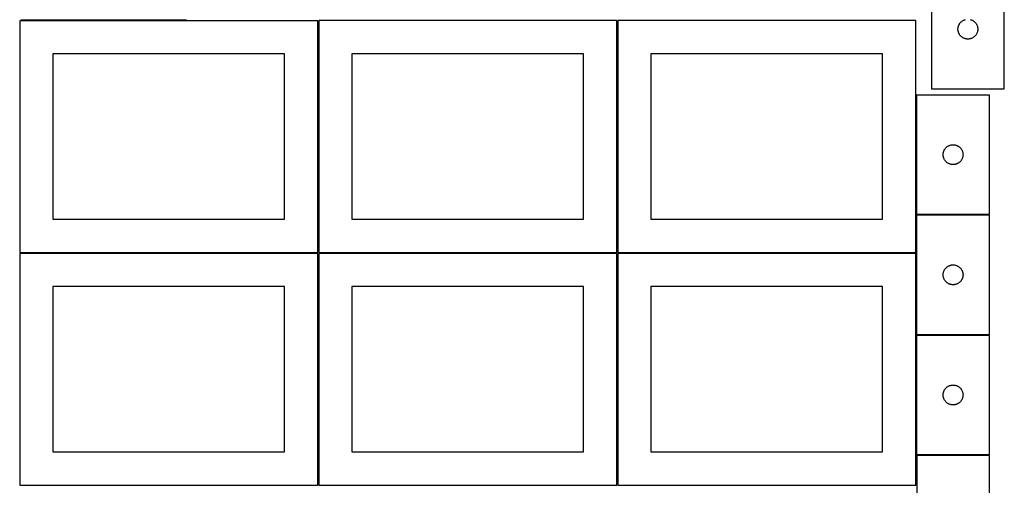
# Model space of a CAD drawing. Header units: millimetres. Extents: x 7 to 1493, y 7 to 2993.
# Tile 4 of 13: x 7 to 1493, y 1412 to 2116. Entities that reach past the tile are written whole.
import ezdxf

# ---------------------------------------------------------------- set-up
doc = ezdxf.new("R2010")
doc.units = ezdxf.units.MM
doc.layers.add('COMMON', color=5, linetype='CONTINUOUS', true_color=0x0000ff)
doc.layers.add('CUT', color=7, linetype='CONTINUOUS', true_color=0x000000)

msp = doc.modelspace()

# ---------------------------------------------------------------- linework, layer by layer
at = {"layer": 'COMMON'}
for p, q in [((258.430145, 2114.849137), (8.430145, 2114.849137)), ((457.324234, 2114.099136), (457.324234, 1764.123915)), ((908.824235, 2114.123915), (908.824235, 1764.123915)), ((1360.324236, 2001.723055), (1360.324236, 1821.723055)), ((1360.324236, 1820.223054), (1360.324236, 1764.123915)), ((1471.074237, 1820.973055), (1361.074237, 1820.973055)), ((6.574234, 1763.349135), (456.574234, 1763.349135)), ((457.324234, 1762.599135), (457.324234, 1412.623914)), ((458.074235, 1763.373914), (908.074235, 1763.373914)), ((908.824235, 1762.623914), (908.824235, 1412.623914)), ((909.574236, 1763.373914), (1359.574236, 1763.373914)), ((1360.324236, 1762.623914), (1360.324236, 1640.223054)), ((1360.324236, 1638.723053), (1360.324236, 1458.723053)), ((1361.074237, 1639.473053), (1471.074237, 1639.473053)), ((1361.099121, 1457.973052), (1471.074237, 1457.973052))]:
    msp.add_line(p, q, dxfattribs=at)
at = {"layer": 'CUT'}
for p, q in [((1383.429282, 2191.289088), (1383.429282, 2011.289088)), ((1493.429282, 2011.289088), (1493.429282, 2191.289088)), ((456.574234, 2114.099136), (6.574234, 2114.099136)), ((6.574234, 2114.099136), (6.574234, 1764.099136)), ((456.574234, 1764.099136), (456.574234, 2114.099136)), ((908.074235, 2114.123915), (458.074235, 2114.123915)), ((458.074235, 2114.123915), (458.074235, 1764.123915)), ((908.074235, 1764.123915), (908.074235, 2114.123915)), ((1359.574236, 2114.123915), (909.574236, 2114.123915)), ((909.574236, 2114.123915), (909.574236, 1764.123915)), ((1359.574236, 1764.123915), (1359.574236, 2114.123915)), ((1426.911076, 2110.897985), (1427.421002, 2111.478188)), ((1427.421002, 2111.478188), (1427.96012, 2112.03137)), ((1427.96012, 2112.03137), (1428.527001, 2112.556067)), ((1428.527001, 2112.556067), (1429.12014, 2113.050885)), ((1429.12014, 2113.050885), (1429.737966, 2113.514513)), ((1429.737966, 2113.514513), (1430.37884, 2113.945721)), ((1430.37884, 2113.945721), (1431.041061, 2114.343366)), ((1431.041061, 2114.343366), (1431.722876, 2114.706394)), ((1431.722876, 2114.706394), (1432.422474, 2115.033841)), ((1432.422474, 2115.033841), (1433.138001, 2115.32484)), ((1433.138001, 2115.32484), (1433.86756, 2115.578618)), ((1433.86756, 2115.578618), (1434.609216, 2115.794503)), ((1442.249349, 2115.794503), (1442.991005, 2115.578618)), ((1442.991005, 2115.578618), (1443.720564, 2115.32484)), ((1443.720564, 2115.32484), (1444.436091, 2115.033841)), ((1444.436091, 2115.033841), (1445.135689, 2114.706394)), ((1445.135689, 2114.706394), (1445.817504, 2114.343366)), ((1445.817504, 2114.343366), (1446.479725, 2113.945721)), ((1446.479725, 2113.945721), (1447.120599, 2113.514513)), ((1447.120599, 2113.514513), (1447.738425, 2113.050885)), ((1447.738425, 2113.050885), (1448.331564, 2112.556067)), ((1448.331564, 2112.556067), (1448.898445, 2112.03137)), ((1448.898445, 2112.03137), (1449.437563, 2111.478188)), ((1449.437563, 2111.478188), (1449.947489, 2110.897985)), ((1423.434255, 2101.675306), (1423.47402, 2102.44672)), ((1423.434255, 2100.902869), (1423.434255, 2101.675306)), ((1423.47402, 2100.131456), (1423.434255, 2100.902869)), ((1423.47402, 2102.44672), (1423.553442, 2103.215063)), ((1423.553442, 2099.363112), (1423.47402, 2100.131456)), ((1423.553442, 2103.215063), (1423.672313, 2103.978299)), ((1423.672313, 2098.599876), (1423.553442, 2099.363112)), ((1423.672313, 2103.978299), (1423.830317, 2104.734404)), ((1423.830317, 2097.843771), (1423.672313, 2098.599876)), ((1423.830317, 2104.734404), (1424.027034, 2105.481372)), ((1424.027034, 2097.096803), (1423.830317, 2097.843771)), ((1424.027034, 2105.481372), (1424.261944, 2106.217223)), ((1424.261944, 2096.360952), (1424.027034, 2097.096803)), ((1424.261944, 2106.217223), (1424.534423, 2106.940006)), ((1424.534423, 2106.940006), (1424.843749, 2107.647803)), ((1424.843749, 2107.647803), (1425.189101, 2108.338739)), ((1425.189101, 2108.338739), (1425.569563, 2109.01098)), ((1425.569563, 2109.01098), (1425.984127, 2109.662743)), ((1425.984127, 2109.662743), (1426.431694, 2110.292302)), ((1426.431694, 2110.292302), (1426.911076, 2110.897985)), ((1449.947489, 2110.897985), (1450.426871, 2110.292302)), ((1450.426871, 2110.292302), (1450.874438, 2109.662743)), ((1450.874438, 2109.662743), (1451.289002, 2109.01098)), ((1451.289002, 2109.01098), (1451.669464, 2108.338739)), ((1451.669464, 2108.338739), (1452.014816, 2107.647803)), ((1452.014816, 2107.647803), (1452.324142, 2106.940006)), ((1452.324142, 2106.940006), (1452.596621, 2106.217223)), ((1452.596621, 2106.217223), (1452.831531, 2105.481372)), ((1452.831531, 2097.096803), (1452.596621, 2096.360952)), ((1452.831531, 2105.481372), (1453.028248, 2104.734404)), ((1453.028248, 2097.843771), (1452.831531, 2097.096803)), ((1453.028248, 2104.734404), (1453.186252, 2103.978299)), ((1453.186252, 2098.599876), (1453.028248, 2097.843771)), ((1453.186252, 2103.978299), (1453.305123, 2103.215063)), ((1453.305123, 2099.363112), (1453.186252, 2098.599876)), ((1453.305123, 2103.215063), (1453.384545, 2102.44672)), ((1453.384545, 2100.131456), (1453.305123, 2099.363112)), ((1453.384545, 2102.44672), (1453.42431, 2101.675306)), ((1453.42431, 2100.902869), (1453.384545, 2100.131456)), ((1453.42431, 2101.675306), (1453.42431, 2100.902869)), ((1424.534423, 2095.638169), (1424.261944, 2096.360952)), ((1424.843749, 2094.930372), (1424.534423, 2095.638169)), ((1425.189101, 2094.239436), (1424.843749, 2094.930372)), ((1425.569563, 2093.567196), (1425.189101, 2094.239436)), ((1425.984127, 2092.915432), (1425.569563, 2093.567196)), ((1426.431694, 2092.285873), (1425.984127, 2092.915432)), ((1426.911076, 2091.68019), (1426.431694, 2092.285873)), ((1427.421002, 2091.099988), (1426.911076, 2091.68019)), ((1427.96012, 2090.546805), (1427.421002, 2091.099988)), ((1428.527001, 2090.022109), (1427.96012, 2090.546805)), ((1429.12014, 2089.527291), (1428.527001, 2090.022109)), ((1429.737966, 2089.063663), (1429.12014, 2089.527291)), ((1430.37884, 2088.632454), (1429.737966, 2089.063663)), ((1431.041061, 2088.234809), (1430.37884, 2088.632454)), ((1431.722876, 2087.871781), (1431.041061, 2088.234809)), ((1432.422474, 2087.544334), (1431.722876, 2087.871781)), ((1433.138001, 2087.253335), (1432.422474, 2087.544334)), ((1433.86756, 2086.999557), (1433.138001, 2087.253335)), ((1434.609216, 2086.783672), (1433.86756, 2086.999557)), ((1435.361002, 2086.606252), (1434.609216, 2086.783672)), ((1436.120924, 2086.467769), (1435.361002, 2086.606252)), ((1436.886968, 2086.368589), (1436.120924, 2086.467769)), ((1437.657101, 2086.308976), (1436.886968, 2086.368589)), ((1438.429282, 2086.289088), (1437.657101, 2086.308976)), ((1439.201464, 2086.308976), (1438.429282, 2086.289088)), ((1439.971597, 2086.368589), (1439.201464, 2086.308976)), ((1440.737641, 2086.467769), (1439.971597, 2086.368589)), ((1441.497563, 2086.606252), (1440.737641, 2086.467769)), ((1442.249349, 2086.783672), (1441.497563, 2086.606252)), ((1442.991005, 2086.999557), (1442.249349, 2086.783672)), ((1443.720564, 2087.253335), (1442.991005, 2086.999557)), ((1444.436091, 2087.544334), (1443.720564, 2087.253335)), ((1445.135689, 2087.871781), (1444.436091, 2087.544334)), ((1445.817504, 2088.234809), (1445.135689, 2087.871781)), ((1446.479725, 2088.632454), (1445.817504, 2088.234809)), ((1447.120599, 2089.063663), (1446.479725, 2088.632454)), ((1447.738425, 2089.527291), (1447.120599, 2089.063663)), ((1448.331564, 2090.022109), (1447.738425, 2089.527291)), ((1448.898445, 2090.546805), (1448.331564, 2090.022109)), ((1449.437563, 2091.099988), (1448.898445, 2090.546805)), ((1449.947489, 2091.68019), (1449.437563, 2091.099988)), ((1450.426871, 2092.285873), (1449.947489, 2091.68019)), ((1450.874438, 2092.915432), (1450.426871, 2092.285873)), ((1451.289002, 2093.567196), (1450.874438, 2092.915432)), ((1451.669464, 2094.239436), (1451.289002, 2093.567196)), ((1452.014816, 2094.930372), (1451.669464, 2094.239436)), ((1452.324142, 2095.638169), (1452.014816, 2094.930372)), ((1452.596621, 2096.360952), (1452.324142, 2095.638169)), ((406.574234, 2064.099136), (56.574234, 2064.099136)), ((56.574234, 2064.099136), (56.574234, 1814.099136)), ((406.574234, 1814.099136), (406.574234, 2064.099136)), ((858.074235, 2064.123915), (508.074235, 2064.123915)), ((508.074235, 2064.123915), (508.074235, 1814.123915)), ((858.074235, 1814.123915), (858.074235, 2064.123915)), ((1309.574236, 2064.123915), (959.574236, 2064.123915)), ((959.574236, 2064.123915), (959.574236, 1814.123915)), ((1309.574236, 1814.123915), (1309.574236, 2064.123915)), ((1383.429282, 2011.289088), (1493.429282, 2011.289088)), ((1471.074237, 2001.723055), (1361.074237, 2001.723055)), ((1361.074237, 2001.723055), (1361.074237, 1821.723055)), ((1471.074237, 1821.723055), (1471.074237, 2001.723055)), ((1402.179377, 1917.373974), (1402.488703, 1918.081771)), ((1402.488703, 1918.081771), (1402.834055, 1918.772707)), ((1402.834055, 1918.772707), (1403.214517, 1919.444947)), ((1403.214517, 1919.444947), (1403.629081, 1920.096711)), ((1403.629081, 1920.096711), (1404.076648, 1920.72627)), ((1404.076648, 1920.72627), (1404.55603, 1921.331953)), ((1404.55603, 1921.331953), (1405.065956, 1921.912155)), ((1405.065956, 1921.912155), (1405.605074, 1922.465338)), ((1405.605074, 1922.465338), (1406.171955, 1922.990034)), ((1406.171955, 1922.990034), (1406.765094, 1923.484852)), ((1406.765094, 1923.484852), (1407.38292, 1923.94848)), ((1407.38292, 1923.94848), (1408.023794, 1924.379689)), ((1408.023794, 1924.379689), (1408.686016, 1924.777334)), ((1408.686016, 1924.777334), (1409.36783, 1925.140362)), ((1409.36783, 1925.140362), (1410.067428, 1925.467809)), ((1410.067428, 1925.467809), (1410.782955, 1925.758808)), ((1410.782955, 1925.758808), (1411.512514, 1926.012586)), ((1411.512514, 1926.012586), (1412.25417, 1926.228471)), ((1412.25417, 1926.228471), (1413.005956, 1926.405891)), ((1413.005956, 1926.405891), (1413.765878, 1926.544374)), ((1413.765878, 1926.544374), (1414.531922, 1926.643554)), ((1414.531922, 1926.643554), (1415.302055, 1926.703167)), ((1415.302055, 1926.703167), (1416.074237, 1926.723055)), ((1416.074237, 1926.723055), (1416.846418, 1926.703167)), ((1416.846418, 1926.703167), (1417.616552, 1926.643554)), ((1417.616552, 1926.643554), (1418.382595, 1926.544374)), ((1418.382595, 1926.544374), (1419.142518, 1926.405891)), ((1419.142518, 1926.405891), (1419.894303, 1926.228471)), ((1419.894303, 1926.228471), (1420.635959, 1926.012586)), ((1420.635959, 1926.012586), (1421.365518, 1925.758808)), ((1421.365518, 1925.758808), (1422.081045, 1925.467809)), ((1422.081045, 1925.467809), (1422.780644, 1925.140362)), ((1422.780644, 1925.140362), (1423.462458, 1924.777334)), ((1423.462458, 1924.777334), (1424.12468, 1924.379689)), ((1424.12468, 1924.379689), (1424.765553, 1923.94848)), ((1424.765553, 1923.94848), (1425.383379, 1923.484852)), ((1425.383379, 1923.484852), (1425.976518, 1922.990034)), ((1425.976518, 1922.990034), (1426.543399, 1922.465338)), ((1426.543399, 1922.465338), (1427.082517, 1921.912155)), ((1427.082517, 1921.912155), (1427.592443, 1921.331953)), ((1427.592443, 1921.331953), (1428.071825, 1920.72627)), ((1428.071825, 1920.72627), (1428.519392, 1920.096711)), ((1428.519392, 1920.096711), (1428.933956, 1919.444947)), ((1428.933956, 1919.444947), (1429.314419, 1918.772707)), ((1429.314419, 1918.772707), (1429.659771, 1918.081771)), ((1429.659771, 1918.081771), (1429.969096, 1917.373974)), ((1401.07921, 1912.109274), (1401.118974, 1912.880687)), ((1401.07921, 1911.336837), (1401.07921, 1912.109274)), ((1401.118974, 1910.565423), (1401.07921, 1911.336837)), ((1401.118974, 1912.880687), (1401.198397, 1913.649031)), ((1401.198397, 1909.79708), (1401.118974, 1910.565423)), ((1401.198397, 1913.649031), (1401.317267, 1914.412267)), ((1401.317267, 1909.033844), (1401.198397, 1909.79708)), ((1401.317267, 1914.412267), (1401.475271, 1915.168372)), ((1401.475271, 1908.277739), (1401.317267, 1909.033844)), ((1401.475271, 1915.168372), (1401.671989, 1915.91534)), ((1401.671989, 1907.530771), (1401.475271, 1908.277739)), ((1401.671989, 1915.91534), (1401.906898, 1916.651191)), ((1401.906898, 1906.79492), (1401.671989, 1907.530771)), ((1401.906898, 1916.651191), (1402.179377, 1917.373974)), ((1402.179377, 1906.072137), (1401.906898, 1906.79492)), ((1402.488703, 1905.36434), (1402.179377, 1906.072137)), ((1402.834055, 1904.673404), (1402.488703, 1905.36434)), ((1403.214517, 1904.001163), (1402.834055, 1904.673404)), ((1403.629081, 1903.3494), (1403.214517, 1904.001163)), ((1404.076648, 1902.719841), (1403.629081, 1903.3494)), ((1428.519392, 1903.3494), (1428.071825, 1902.719841)), ((1428.933956, 1904.001163), (1428.519392, 1903.3494)), ((1429.314419, 1904.673404), (1428.933956, 1904.001163)), ((1429.659771, 1905.36434), (1429.314419, 1904.673404)), ((1429.969096, 1906.072137), (1429.659771, 1905.36434)), ((1429.969096, 1917.373974), (1430.241575, 1916.651191)), ((1430.241575, 1906.79492), (1429.969096, 1906.072137)), ((1430.241575, 1916.651191), (1430.476485, 1915.91534)), ((1430.476485, 1907.530771), (1430.241575, 1906.79492)), ((1430.476485, 1915.91534), (1430.673202, 1915.168372)), ((1430.673202, 1908.277739), (1430.476485, 1907.530771)), ((1430.673202, 1915.168372), (1430.831206, 1914.412267)), ((1430.831206, 1909.033844), (1430.673202, 1908.277739)), ((1430.831206, 1914.412267), (1430.950077, 1913.649031)), ((1430.950077, 1909.79708), (1430.831206, 1909.033844)), ((1430.950077, 1913.649031), (1431.0295, 1912.880687)), ((1431.0295, 1910.565423), (1430.950077, 1909.79708)), ((1431.0295, 1912.880687), (1431.069264, 1912.109274)), ((1431.069264, 1911.336837), (1431.0295, 1910.565423)), ((1431.069264, 1912.109274), (1431.069264, 1911.336837)), ((1404.55603, 1902.114158), (1404.076648, 1902.719841)), ((1405.065956, 1901.533955), (1404.55603, 1902.114158)), ((1405.605074, 1900.980773), (1405.065956, 1901.533955)), ((1406.171955, 1900.456076), (1405.605074, 1900.980773)), ((1406.765094, 1899.961258), (1406.171955, 1900.456076)), ((1407.38292, 1899.49763), (1406.765094, 1899.961258)), ((1408.023794, 1899.066422), (1407.38292, 1899.49763)), ((1408.686016, 1898.668777), (1408.023794, 1899.066422)), ((1409.36783, 1898.305749), (1408.686016, 1898.668777)), ((1410.067428, 1897.978302), (1409.36783, 1898.305749)), ((1410.782955, 1897.687303), (1410.067428, 1897.978302)), ((1411.512514, 1897.433525), (1410.782955, 1897.687303)), ((1412.25417, 1897.21764), (1411.512514, 1897.433525)), ((1413.005956, 1897.04022), (1412.25417, 1897.21764)), ((1413.765878, 1896.901737), (1413.005956, 1897.04022)), ((1414.531922, 1896.802557), (1413.765878, 1896.901737)), ((1415.302055, 1896.742944), (1414.531922, 1896.802557)), ((1416.074237, 1896.723055), (1415.302055, 1896.742944)), ((1416.846418, 1896.742944), (1416.074237, 1896.723055)), ((1417.616552, 1896.802557), (1416.846418, 1896.742944)), ((1418.382595, 1896.901737), (1417.616552, 1896.802557)), ((1419.142518, 1897.04022), (1418.382595, 1896.901737)), ((1419.894303, 1897.21764), (1419.142518, 1897.04022)), ((1420.635959, 1897.433525), (1419.894303, 1897.21764)), ((1421.365518, 1897.687303), (1420.635959, 1897.433525)), ((1422.081045, 1897.978302), (1421.365518, 1897.687303)), ((1422.780644, 1898.305749), (1422.081045, 1897.978302)), ((1423.462458, 1898.668777), (1422.780644, 1898.305749)), ((1424.12468, 1899.066422), (1423.462458, 1898.668777)), ((1424.765553, 1899.49763), (1424.12468, 1899.066422)), ((1425.383379, 1899.961258), (1424.765553, 1899.49763)), ((1425.976518, 1900.456076), (1425.383379, 1899.961258)), ((1426.543399, 1900.980773), (1425.976518, 1900.456076)), ((1427.082517, 1901.533955), (1426.543399, 1900.980773)), ((1427.592443, 1902.114158), (1427.082517, 1901.533955)), ((1428.071825, 1902.719841), (1427.592443, 1902.114158)), ((56.574234, 1814.099136), (406.574234, 1814.099136)), ((508.074235, 1814.123915), (858.074235, 1814.123915)), ((959.574236, 1814.123915), (1309.574236, 1814.123915)), ((1361.074237, 1821.723055), (1471.074237, 1821.723055)), ((1471.074237, 1820.223054), (1361.074237, 1820.223054)), ((1361.074237, 1820.223054), (1361.074237, 1640.223054)), ((1471.074237, 1640.223054), (1471.074237, 1820.223054)), ((6.574234, 1764.099136), (456.574234, 1764.099136)), ((456.574234, 1762.599135), (6.574234, 1762.599135)), ((6.574234, 1762.599135), (6.574234, 1412.599135)), ((456.574234, 1412.599135), (456.574234, 1762.599135)), ((458.074235, 1764.123915), (908.074235, 1764.123915)), ((908.074235, 1762.623914), (458.074235, 1762.623914)), ((458.074235, 1762.623914), (458.074235, 1412.623914)), ((908.074235, 1412.623914), (908.074235, 1762.623914)), ((909.574236, 1764.123915), (1359.574236, 1764.123915)), ((1359.574236, 1762.623914), (909.574236, 1762.623914)), ((909.574236, 1762.623914), (909.574236, 1412.623914)), ((1359.574236, 1412.623914), (1359.574236, 1762.623914)), ((1404.076648, 1739.226269), (1404.55603, 1739.831952)), ((1404.55603, 1739.831952), (1405.065956, 1740.412154)), ((1405.065956, 1740.412154), (1405.605074, 1740.965337)), ((1405.605074, 1740.965337), (1406.171955, 1741.490033)), ((1406.171955, 1741.490033), (1406.765094, 1741.984851)), ((1406.765094, 1741.984851), (1407.38292, 1742.448479)), ((1407.38292, 1742.448479), (1408.023794, 1742.879688)), ((1408.023794, 1742.879688), (1408.686016, 1743.277333)), ((1408.686016, 1743.277333), (1409.36783, 1743.640361)), ((1409.36783, 1743.640361), (1410.067428, 1743.967808)), ((1410.067428, 1743.967808), (1410.782955, 1744.258807)), ((1410.782955, 1744.258807), (1411.512514, 1744.512585)), ((1411.512514, 1744.512585), (1412.25417, 1744.72847)), ((1412.25417, 1744.72847), (1413.005956, 1744.90589)), ((1413.005956, 1744.90589), (1413.765878, 1745.044373)), ((1413.765878, 1745.044373), (1414.531922, 1745.143553)), ((1414.531922, 1745.143553), (1415.302055, 1745.203166)), ((1415.302055, 1745.203166), (1416.074237, 1745.223054)), ((1416.074237, 1745.223054), (1416.846418, 1745.203166)), ((1416.846418, 1745.203166), (1417.616552, 1745.143553)), ((1417.616552, 1745.143553), (1418.382595, 1745.044373)), ((1418.382595, 1745.044373), (1419.142518, 1744.90589)), ((1419.142518, 1744.90589), (1419.894303, 1744.72847)), ((1419.894303, 1744.72847), (1420.635959, 1744.512585)), ((1420.635959, 1744.512585), (1421.365518, 1744.258807)), ((1421.365518, 1744.258807), (1422.081045, 1743.967808)), ((1422.081045, 1743.967808), (1422.780644, 1743.640361)), ((1422.780644, 1743.640361), (1423.462458, 1743.277333)), ((1423.462458, 1743.277333), (1424.12468, 1742.879688)), ((1424.12468, 1742.879688), (1424.765553, 1742.448479)), ((1424.765553, 1742.448479), (1425.383379, 1741.984851)), ((1425.383379, 1741.984851), (1425.976518, 1741.490033)), ((1425.976518, 1741.490033), (1426.543399, 1740.965337)), ((1426.543399, 1740.965337), (1427.082517, 1740.412154)), ((1427.082517, 1740.412154), (1427.592443, 1739.831952)), ((1427.592443, 1739.831952), (1428.071825, 1739.226269)), ((1401.07921, 1730.609273), (1401.118974, 1731.380686)), ((1401.07921, 1729.836836), (1401.07921, 1730.609273)), ((1401.118974, 1729.065422), (1401.07921, 1729.836836)), ((1401.118974, 1731.380686), (1401.198397, 1732.14903)), ((1401.198397, 1728.297079), (1401.118974, 1729.065422)), ((1401.198397, 1732.14903), (1401.317267, 1732.912266)), ((1401.317267, 1727.533843), (1401.198397, 1728.297079)), ((1401.317267, 1732.912266), (1401.475271, 1733.668371)), ((1401.475271, 1726.777738), (1401.317267, 1727.533843)), ((1401.475271, 1733.668371), (1401.671989, 1734.415339)), ((1401.671989, 1726.03077), (1401.475271, 1726.777738)), ((1401.671989, 1734.415339), (1401.906898, 1735.15119)), ((1401.906898, 1725.294919), (1401.671989, 1726.03077)), ((1401.906898, 1735.15119), (1402.179377, 1735.873973)), ((1402.179377, 1724.572136), (1401.906898, 1725.294919)), ((1402.179377, 1735.873973), (1402.488703, 1736.58177)), ((1402.488703, 1736.58177), (1402.834055, 1737.272706)), ((1402.834055, 1737.272706), (1403.214517, 1737.944946)), ((1403.214517, 1737.944946), (1403.629081, 1738.59671)), ((1403.629081, 1738.59671), (1404.076648, 1739.226269)), ((1428.071825, 1739.226269), (1428.519392, 1738.59671)), ((1428.519392, 1738.59671), (1428.933956, 1737.944946)), ((1428.933956, 1737.944946), (1429.314419, 1737.272706)), ((1429.314419, 1737.272706), (1429.659771, 1736.58177)), ((1429.659771, 1736.58177), (1429.969096, 1735.873973)), ((1429.969096, 1735.873973), (1430.241575, 1735.15119)), ((1430.241575, 1725.294919), (1429.969096, 1724.572136)), ((1430.241575, 1735.15119), (1430.476485, 1734.415339)), ((1430.476485, 1726.03077), (1430.241575, 1725.294919)), ((1430.476485, 1734.415339), (1430.673202, 1733.668371)), ((1430.673202, 1726.777738), (1430.476485, 1726.03077)), ((1430.673202, 1733.668371), (1430.831206, 1732.912266)), ((1430.831206, 1727.533843), (1430.673202, 1726.777738)), ((1430.831206, 1732.912266), (1430.950077, 1732.14903)), ((1430.950077, 1728.297079), (1430.831206, 1727.533843)), ((1430.950077, 1732.14903), (1431.0295, 1731.380686)), ((1431.0295, 1729.065422), (1430.950077, 1728.297079)), ((1431.0295, 1731.380686), (1431.069264, 1730.609273)), ((1431.069264, 1729.836836), (1431.0295, 1729.065422)), ((1431.069264, 1730.609273), (1431.069264, 1729.836836)), ((406.574234, 1712.599135), (56.574234, 1712.599135)), ((56.574234, 1712.599135), (56.574234, 1462.599135)), ((406.574234, 1462.599135), (406.574234, 1712.599135)), ((858.074235, 1712.623914), (508.074235, 1712.623914)), ((508.074235, 1712.623914), (508.074235, 1462.623914)), ((858.074235, 1462.623914), (858.074235, 1712.623914)), ((1309.574236, 1712.623914), (959.574236, 1712.623914)), ((959.574236, 1712.623914), (959.574236, 1462.623914)), ((1309.574236, 1462.623914), (1309.574236, 1712.623914)), ((1402.488703, 1723.864339), (1402.179377, 1724.572136)), ((1402.834055, 1723.173403), (1402.488703, 1723.864339)), ((1403.214517, 1722.501162), (1402.834055, 1723.173403)), ((1403.629081, 1721.849399), (1403.214517, 1722.501162)), ((1404.076648, 1721.21984), (1403.629081, 1721.849399)), ((1404.55603, 1720.614157), (1404.076648, 1721.21984)), ((1405.065956, 1720.033954), (1404.55603, 1720.614157)), ((1405.605074, 1719.480772), (1405.065956, 1720.033954)), ((1406.171955, 1718.956075), (1405.605074, 1719.480772)), ((1406.765094, 1718.461257), (1406.171955, 1718.956075)), ((1407.38292, 1717.997629), (1406.765094, 1718.461257)), ((1408.023794, 1717.566421), (1407.38292, 1717.997629)), ((1408.686016, 1717.168776), (1408.023794, 1717.566421)), ((1409.36783, 1716.805748), (1408.686016, 1717.168776)), ((1410.067428, 1716.478301), (1409.36783, 1716.805748)), ((1410.782955, 1716.187302), (1410.067428, 1716.478301)), ((1411.512514, 1715.933524), (1410.782955, 1716.187302)), ((1412.25417, 1715.717639), (1411.512514, 1715.933524)), ((1413.005956, 1715.540219), (1412.25417, 1715.717639)), ((1413.765878, 1715.401736), (1413.005956, 1715.540219)), ((1414.531922, 1715.302556), (1413.765878, 1715.401736)), ((1415.302055, 1715.242943), (1414.531922, 1715.302556)), ((1416.074237, 1715.223054), (1415.302055, 1715.242943)), ((1416.846418, 1715.242943), (1416.074237, 1715.223054)), ((1417.616552, 1715.302556), (1416.846418, 1715.242943)), ((1418.382595, 1715.401736), (1417.616552, 1715.302556)), ((1419.142518, 1715.540219), (1418.382595, 1715.401736)), ((1419.894303, 1715.717639), (1419.142518, 1715.540219)), ((1420.635959, 1715.933524), (1419.894303, 1715.717639)), ((1421.365518, 1716.187302), (1420.635959, 1715.933524)), ((1422.081045, 1716.478301), (1421.365518, 1716.187302)), ((1422.780644, 1716.805748), (1422.081045, 1716.478301)), ((1423.462458, 1717.168776), (1422.780644, 1716.805748)), ((1424.12468, 1717.566421), (1423.462458, 1717.168776)), ((1424.765553, 1717.997629), (1424.12468, 1717.566421)), ((1425.383379, 1718.461257), (1424.765553, 1717.997629)), ((1425.976518, 1718.956075), (1425.383379, 1718.461257)), ((1426.543399, 1719.480772), (1425.976518, 1718.956075)), ((1427.082517, 1720.033954), (1426.543399, 1719.480772)), ((1427.592443, 1720.614157), (1427.082517, 1720.033954)), ((1428.071825, 1721.21984), (1427.592443, 1720.614157)), ((1428.519392, 1721.849399), (1428.071825, 1721.21984)), ((1428.933956, 1722.501162), (1428.519392, 1721.849399)), ((1429.314419, 1723.173403), (1428.933956, 1722.501162)), ((1429.659771, 1723.864339), (1429.314419, 1723.173403)), ((1429.969096, 1724.572136), (1429.659771, 1723.864339)), ((1361.074237, 1640.223054), (1471.074237, 1640.223054)), ((1471.074237, 1638.723053), (1361.074237, 1638.723053)), ((1361.074237, 1638.723053), (1361.074237, 1458.723053)), ((1471.074237, 1458.723053), (1471.074237, 1638.723053)), ((1407.38292, 1560.948478), (1408.023794, 1561.379687)), ((1408.023794, 1561.379687), (1408.686016, 1561.777332)), ((1408.686016, 1561.777332), (1409.36783, 1562.14036)), ((1409.36783, 1562.14036), (1410.067428, 1562.467807)), ((1410.067428, 1562.467807), (1410.782955, 1562.758806)), ((1410.782955, 1562.758806), (1411.512514, 1563.012584)), ((1411.512514, 1563.012584), (1412.25417, 1563.228469)), ((1412.25417, 1563.228469), (1413.005956, 1563.405889)), ((1413.005956, 1563.405889), (1413.765878, 1563.544372)), ((1413.765878, 1563.544372), (1414.531922, 1563.643552)), ((1414.531922, 1563.643552), (1415.302055, 1563.703165)), ((1415.302055, 1563.703165), (1416.074237, 1563.723053)), ((1416.074237, 1563.723053), (1416.846418, 1563.703165)), ((1416.846418, 1563.703165), (1417.616552, 1563.643552)), ((1417.616552, 1563.643552), (1418.382595, 1563.544372)), ((1418.382595, 1563.544372), (1419.142518, 1563.405889)), ((1419.142518, 1563.405889), (1419.894303, 1563.228469)), ((1419.894303, 1563.228469), (1420.635959, 1563.012584)), ((1420.635959, 1563.012584), (1421.365518, 1562.758806)), ((1421.365518, 1562.758806), (1422.081045, 1562.467807)), ((1422.081045, 1562.467807), (1422.780644, 1562.14036)), ((1422.780644, 1562.14036), (1423.462458, 1561.777332)), ((1423.462458, 1561.777332), (1424.12468, 1561.379687)), ((1424.12468, 1561.379687), (1424.765553, 1560.948478)), ((1401.07921, 1549.109272), (1401.118974, 1549.880685)), ((1401.07921, 1548.336835), (1401.07921, 1549.109272)), ((1401.118974, 1547.565421), (1401.07921, 1548.336835)), ((1401.118974, 1549.880685), (1401.198397, 1550.649029)), ((1401.198397, 1546.797078), (1401.118974, 1547.565421)), ((1401.198397, 1550.649029), (1401.317267, 1551.412265)), ((1401.317267, 1546.033842), (1401.198397, 1546.797078)), ((1401.317267, 1551.412265), (1401.475271, 1552.16837)), ((1401.475271, 1552.16837), (1401.671989, 1552.915338)), ((1401.671989, 1552.915338), (1401.906898, 1553.651189)), ((1401.906898, 1553.651189), (1402.179377, 1554.373972)), ((1402.179377, 1554.373972), (1402.488703, 1555.081769)), ((1402.488703, 1555.081769), (1402.834055, 1555.772705)), ((1402.834055, 1555.772705), (1403.214517, 1556.444945)), ((1403.214517, 1556.444945), (1403.629081, 1557.096709)), ((1403.629081, 1557.096709), (1404.076648, 1557.726268)), ((1404.076648, 1557.726268), (1404.55603, 1558.331951)), ((1404.55603, 1558.331951), (1405.065956, 1558.912153)), ((1405.065956, 1558.912153), (1405.605074, 1559.465336)), ((1405.605074, 1559.465336), (1406.171955, 1559.990032)), ((1406.171955, 1559.990032), (1406.765094, 1560.48485)), ((1406.765094, 1560.48485), (1407.38292, 1560.948478)), ((1424.765553, 1560.948478), (1425.383379, 1560.48485)), ((1425.383379, 1560.48485), (1425.976518, 1559.990032)), ((1425.976518, 1559.990032), (1426.543399, 1559.465336)), ((1426.543399, 1559.465336), (1427.082517, 1558.912153)), ((1427.082517, 1558.912153), (1427.592443, 1558.331951)), ((1427.592443, 1558.331951), (1428.071825, 1557.726268)), ((1428.071825, 1557.726268), (1428.519392, 1557.096709)), ((1428.519392, 1557.096709), (1428.933956, 1556.444945)), ((1428.933956, 1556.444945), (1429.314419, 1555.772705)), ((1429.314419, 1555.772705), (1429.659771, 1555.081769)), ((1429.659771, 1555.081769), (1429.969096, 1554.373972)), ((1429.969096, 1554.373972), (1430.241575, 1553.651189)), ((1430.241575, 1553.651189), (1430.476485, 1552.915338)), ((1430.476485, 1552.915338), (1430.673202, 1552.16837)), ((1430.673202, 1552.16837), (1430.831206, 1551.412265)), ((1430.831206, 1551.412265), (1430.950077, 1550.649029)), ((1430.950077, 1546.797078), (1430.831206, 1546.033842)), ((1430.950077, 1550.649029), (1431.0295, 1549.880685)), ((1431.0295, 1547.565421), (1430.950077, 1546.797078)), ((1431.0295, 1549.880685), (1431.069264, 1549.109272)), ((1431.069264, 1548.336835), (1431.0295, 1547.565421)), ((1431.069264, 1549.109272), (1431.069264, 1548.336835)), ((1401.475271, 1545.277737), (1401.317267, 1546.033842)), ((1401.671989, 1544.530769), (1401.475271, 1545.277737)), ((1401.906898, 1543.794918), (1401.671989, 1544.530769)), ((1402.179377, 1543.072135), (1401.906898, 1543.794918)), ((1402.488703, 1542.364338), (1402.179377, 1543.072135)), ((1402.834055, 1541.673402), (1402.488703, 1542.364338)), ((1403.214517, 1541.001161), (1402.834055, 1541.673402)), ((1403.629081, 1540.349398), (1403.214517, 1541.001161)), ((1404.076648, 1539.719839), (1403.629081, 1540.349398)), ((1404.55603, 1539.114156), (1404.076648, 1539.719839)), ((1405.065956, 1538.533953), (1404.55603, 1539.114156)), ((1405.605074, 1537.980771), (1405.065956, 1538.533953)), ((1406.171955, 1537.456074), (1405.605074, 1537.980771)), ((1406.765094, 1536.961256), (1406.171955, 1537.456074)), ((1407.38292, 1536.497628), (1406.765094, 1536.961256)), ((1408.023794, 1536.06642), (1407.38292, 1536.497628)), ((1408.686016, 1535.668775), (1408.023794, 1536.06642)), ((1409.36783, 1535.305747), (1408.686016, 1535.668775)), ((1410.067428, 1534.9783), (1409.36783, 1535.305747)), ((1410.782955, 1534.687301), (1410.067428, 1534.9783)), ((1411.512514, 1534.433523), (1410.782955, 1534.687301)), ((1412.25417, 1534.217638), (1411.512514, 1534.433523)), ((1413.005956, 1534.040218), (1412.25417, 1534.217638)), ((1413.765878, 1533.901735), (1413.005956, 1534.040218)), ((1414.531922, 1533.802555), (1413.765878, 1533.901735)), ((1415.302055, 1533.742942), (1414.531922, 1533.802555)), ((1416.074237, 1533.723053), (1415.302055, 1533.742942)), ((1416.846418, 1533.742942), (1416.074237, 1533.723053)), ((1417.616552, 1533.802555), (1416.846418, 1533.742942)), ((1418.382595, 1533.901735), (1417.616552, 1533.802555)), ((1419.142518, 1534.040218), (1418.382595, 1533.901735)), ((1419.894303, 1534.217638), (1419.142518, 1534.040218)), ((1420.635959, 1534.433523), (1419.894303, 1534.217638)), ((1421.365518, 1534.687301), (1420.635959, 1534.433523)), ((1422.081045, 1534.9783), (1421.365518, 1534.687301)), ((1422.780644, 1535.305747), (1422.081045, 1534.9783)), ((1423.462458, 1535.668775), (1422.780644, 1535.305747)), ((1424.12468, 1536.06642), (1423.462458, 1535.668775)), ((1424.765553, 1536.497628), (1424.12468, 1536.06642)), ((1425.383379, 1536.961256), (1424.765553, 1536.497628)), ((1425.976518, 1537.456074), (1425.383379, 1536.961256)), ((1426.543399, 1537.980771), (1425.976518, 1537.456074)), ((1427.082517, 1538.533953), (1426.543399, 1537.980771)), ((1427.592443, 1539.114156), (1427.082517, 1538.533953)), ((1428.071825, 1539.719839), (1427.592443, 1539.114156)), ((1428.519392, 1540.349398), (1428.071825, 1539.719839)), ((1428.933956, 1541.001161), (1428.519392, 1540.349398)), ((1429.314419, 1541.673402), (1428.933956, 1541.001161)), ((1429.659771, 1542.364338), (1429.314419, 1541.673402)), ((1429.969096, 1543.072135), (1429.659771, 1542.364338)), ((1430.241575, 1543.794918), (1429.969096, 1543.072135)), ((1430.476485, 1544.530769), (1430.241575, 1543.794918)), ((1430.673202, 1545.277737), (1430.476485, 1544.530769)), ((1430.831206, 1546.033842), (1430.673202, 1545.277737)), ((56.574234, 1462.599135), (406.574234, 1462.599135)), ((508.074235, 1462.623914), (858.074235, 1462.623914)), ((959.574236, 1462.623914), (1309.574236, 1462.623914)), ((1361.074237, 1458.723053), (1471.074237, 1458.723053)), ((1471.099121, 1457.223052), (1361.099121, 1457.223052)), ((1361.099121, 1457.223052), (1361.099121, 1277.223052)), ((1471.099121, 1277.223052), (1471.099121, 1457.223052)), ((6.574234, 1412.599135), (456.574234, 1412.599135)), ((458.074235, 1412.623914), (908.074235, 1412.623914)), ((909.574236, 1412.623914), (1359.574236, 1412.623914))]:
    msp.add_line(p, q, dxfattribs=at)

doc.saveas('drawing.dxf')
